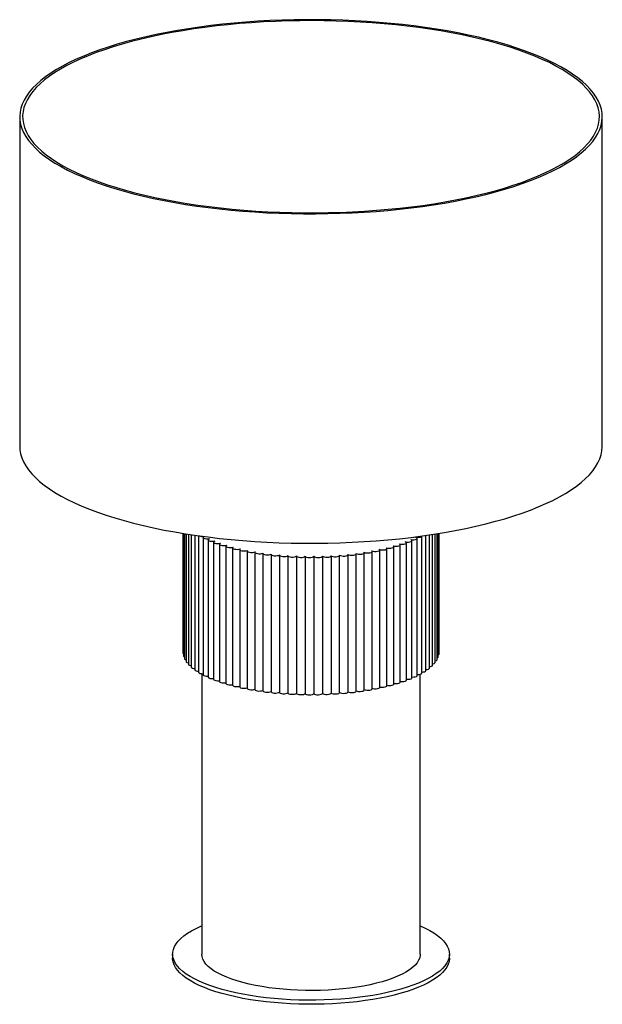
# Paper-space layout '_Dimétrica' of a CAD drawing. Header units: millimetres. Extents: x -200 to 200, y -242 to 434.
import ezdxf

# ---------------------------------------------------------------- set-up
doc = ezdxf.new("R2010")
doc.units = ezdxf.units.MM

psp = doc.layouts.new('_Dimétrica')

# ---------------------------------------------------------------- linework, layer by layer
at = {"color": 7, "linetype": 'Continuous', "lineweight": 25}
for p, q in [((-200, 367.7), (-200, 141.42)), ((200, 141.42), (200, 367.7)), ((-87.98, 81.55), (-87.98, -0.64)), ((-87.64, 81.5), (-87.64, -2.61)), ((-86.88, 81.37), (-86.88, -4.58)), ((-85.72, 81.19), (-85.72, -6.52)), ((86.52, -5.26), (86.52, 81.32)), ((87.42, -3.31), (87.42, 81.46)), ((87.91, -1.34), (87.91, 81.54)), ((87.98, 0.64), (87.98, 81.55)), ((-84.16, 80.94), (-84.16, -8.42)), ((-82.2, 80.65), (-82.2, -10.29)), ((-79.85, 80.3), (-79.85, -12.11)), ((-77.13, 79.91), (-77.13, -13.86)), ((-74.05, 78.73), (-74.05, -15.55)), ((-70.62, 77.11), (-70.62, -17.17)), ((-66.86, 75.58), (-66.86, -18.7)), ((65.46, -19.22), (65.46, 75.06)), ((69.33, -17.72), (69.33, 76.56)), ((72.88, -16.13), (72.88, 78.15)), ((76.08, -14.47), (76.08, 79.77)), ((78.93, -12.73), (78.93, 80.17)), ((81.41, -10.94), (81.41, 80.53)), ((83.51, -9.09), (83.51, 80.84)), ((85.22, -7.19), (85.22, 81.11)), ((-62.79, 74.14), (-62.79, -20.14)), ((-58.43, 72.8), (-58.43, -21.48)), ((-53.8, 71.57), (-53.8, -22.72)), ((-48.93, 70.44), (-48.93, -23.84)), ((-43.83, 69.43), (-43.83, -24.85)), ((-38.53, 68.54), (-38.53, -25.74)), ((-33.05, 67.78), (-33.05, -26.5)), ((36.61, -26.02), (36.61, 68.26)), ((41.98, -25.18), (41.98, 69.1)), ((47.15, -24.21), (47.15, 70.07)), ((52.11, -23.13), (52.11, 71.16)), ((56.83, -21.93), (56.83, 72.35)), ((61.29, -20.62), (61.29, 73.66)), ((-27.43, 67.14), (-27.43, -27.14)), ((-21.69, 66.64), (-21.69, -27.64)), ((-15.86, 66.27), (-15.86, -28.01)), ((-9.97, 66.01), (-9.97, -28.27)), ((-4.03, 65.85), (-4.03, -28.43)), ((1.93, 65.82), (1.93, -28.46)), ((7.88, 65.94), (7.88, -28.34)), ((13.79, 66.19), (13.79, -28.09)), ((19.65, -27.78), (19.65, 66.5)), ((25.42, -27.33), (25.42, 66.95)), ((31.09, -26.74), (31.09, 67.54)), ((87.91, 0.42), (87.98, 0.64)), ((-75, -14.82), (-75, -207.42)), ((75, -207.42), (75, -15.24)), ((-95, -207.42), (-95, -210.25)), ((95, -210.25), (95, -207.42))]:
    psp.add_line(p, q, dxfattribs=at)
at = {"color": 7, "linetype": 'Continuous', "lineweight": 25, "flags": 128}
for points in [[(-70.71, 305.33), (-62.81, 304.4), (-54.81, 303.58), (-46.71, 302.87), (-38.52, 302.28), (-30.27, 301.8), (-21.96, 301.43), (-13.62, 301.18), (-5.25, 301.05), (3.12, 301.04), (11.5, 301.14), (19.85, 301.36), (28.16, 301.69), (36.43, 302.14), (44.63, 302.71), (52.76, 303.39), (60.79, 304.18), (68.72, 305.09), (76.52, 306.1), (84.19, 307.22), (91.71, 308.45), (99.08, 309.78), (106.27, 311.22), (113.27, 312.75), (120.07, 314.38), (126.66, 316.1), (133.03, 317.92), (139.17, 319.82), (145.06, 321.8), (150.7, 323.87), (156.08, 326.01), (161.18, 328.22), (165.99, 330.51), (170.52, 332.86), (174.75, 335.27), (178.67, 337.74), (182.27, 340.26), (185.56, 342.82), (188.52, 345.44), (191.15, 348.09), (193.45, 350.77), (195.41, 353.49), (197.02, 356.23), (198.29, 358.99), (199.21, 361.76), (199.78, 364.55), (200, 367.34), (199.87, 370.13), (199.38, 372.92), (198.55, 375.7), (197.37, 378.46), (195.85, 381.21), (193.98, 383.93), (191.77, 386.62), (189.22, 389.28), (186.34, 391.91), (183.14, 394.49), (179.61, 397.02), (175.77, 399.5), (171.62, 401.93), (167.17, 404.29), (162.43, 406.59), (157.4, 408.83), (152.09, 410.99), (146.52, 413.07), (140.69, 415.08), (134.61, 417), (128.3, 418.84), (121.77, 420.58), (115.01, 422.24), (108.06, 423.79), (100.92, 425.25), (93.6, 426.61), (86.12, 427.87), (78.48, 429.01), (70.71, 430.06), (62.81, 430.99), (54.81, 431.81), (46.71, 432.52), (38.52, 433.11), (30.27, 433.59), (21.96, 433.96), (13.62, 434.21), (5.25, 434.34), (-3.12, 434.35), (-11.5, 434.25), (-19.85, 434.03), (-28.16, 433.7), (-36.43, 433.25), (-44.63, 432.68), (-52.76, 432), (-60.79, 431.21), (-68.72, 430.3), (-76.52, 429.29), (-84.19, 428.17), (-91.71, 426.94), (-99.08, 425.61), (-106.27, 424.17), (-113.27, 422.64), (-120.07, 421.01), (-126.66, 419.29), (-133.03, 417.48), (-139.17, 415.57), (-145.06, 413.59), (-150.7, 411.52), (-156.08, 409.38), (-161.18, 407.17), (-165.99, 404.88), (-170.52, 402.53), (-174.75, 400.12), (-178.67, 397.66), (-182.27, 395.13), (-185.56, 392.57), (-188.52, 389.95), (-191.15, 387.3), (-193.45, 384.62), (-195.41, 381.9), (-197.02, 379.16), (-198.29, 376.4), (-199.21, 373.63), (-199.78, 370.84), (-200, 368.05), (-199.87, 365.26), (-199.38, 362.47), (-198.55, 359.69), (-197.37, 356.93), (-195.85, 354.18), (-193.98, 351.46), (-191.77, 348.77), (-189.22, 346.11), (-186.34, 343.48), (-183.14, 340.9), (-179.61, 338.37), (-175.77, 335.89), (-171.62, 333.46), (-167.17, 331.1), (-162.43, 328.8), (-157.4, 326.56), (-152.09, 324.4), (-146.52, 322.32), (-140.69, 320.31), (-134.61, 318.39), (-128.3, 316.55), (-121.77, 314.81), (-115.01, 313.16), (-108.06, 311.6), (-100.92, 310.14), (-93.6, 308.78), (-86.12, 307.53), (-78.48, 306.38), (-70.71, 305.33)], [(-70, 305.96), (-62.13, 305.03), (-54.15, 304.21), (-46.08, 303.51), (-37.92, 302.92), (-29.69, 302.44), (-21.41, 302.08), (-13.09, 301.84), (-4.75, 301.71), (3.59, 301.71), (11.94, 301.82), (20.26, 302.04), (28.54, 302.38), (36.78, 302.84), (44.95, 303.42), (53.04, 304.11), (61.03, 304.91), (68.92, 305.82), (76.68, 306.85), (84.31, 307.98), (91.79, 309.22), (99.1, 310.56), (106.24, 312), (113.19, 313.54), (119.94, 315.18), (126.47, 316.91), (132.78, 318.74), (138.85, 320.65), (144.68, 322.64), (150.25, 324.71), (155.55, 326.86), (160.58, 329.08), (165.32, 331.37), (169.77, 333.73), (173.91, 336.15), (177.75, 338.62), (181.27, 341.14), (184.46, 343.71), (187.33, 346.32), (189.87, 348.98), (192.07, 351.66), (193.92, 354.37), (195.44, 357.11), (196.6, 359.87), (197.42, 362.64), (197.88, 365.42), (197.99, 368.2), (197.75, 370.98), (197.16, 373.76), (196.22, 376.52), (194.93, 379.27), (193.29, 382), (191.31, 384.7), (188.99, 387.38), (186.34, 390.01), (183.35, 392.61), (180.03, 395.17), (176.4, 397.67), (172.45, 400.12), (168.2, 402.52), (163.64, 404.85), (158.8, 407.12), (153.67, 409.31), (148.27, 411.44), (142.61, 413.48), (136.69, 415.44), (130.53, 417.32), (124.14, 419.11), (117.52, 420.81), (110.7, 422.42), (103.68, 423.92), (96.48, 425.33), (89.1, 426.63), (81.57, 427.83), (73.89, 428.93), (66.08, 429.91), (58.16, 430.78), (50.13, 431.55), (42.01, 432.19), (33.81, 432.73), (25.56, 433.14), (17.26, 433.44), (8.93, 433.63), (0.58, 433.7), (-7.77, 433.64), (-16.1, 433.48), (-24.41, 433.19), (-32.67, 432.79), (-40.87, 432.27), (-49, 431.64), (-57.05, 430.9), (-64.99, 430.04), (-72.81, 429.07), (-80.51, 427.99), (-88.07, 426.81), (-95.46, 425.52), (-102.69, 424.12), (-109.74, 422.63), (-116.59, 421.04), (-123.23, 419.35), (-129.65, 417.58), (-135.85, 415.71), (-141.8, 413.76), (-147.5, 411.73), (-152.94, 409.61), (-158.1, 407.43), (-162.99, 405.17), (-167.58, 402.85), (-171.88, 400.46), (-175.87, 398.02), (-179.55, 395.52), (-182.91, 392.97), (-185.94, 390.38), (-188.64, 387.74), (-191.01, 385.08), (-193.04, 382.38), (-194.72, 379.65), (-196.06, 376.9), (-197.05, 374.14), (-197.69, 371.37), (-197.98, 368.58), (-197.92, 365.8), (-197.5, 363.02), (-196.74, 360.25), (-195.62, 357.49), (-194.16, 354.75), (-192.35, 352.04), (-190.2, 349.35), (-187.71, 346.69), (-184.88, 344.07), (-181.73, 341.5), (-178.26, 338.96), (-174.46, 336.49), (-170.36, 334.06), (-165.96, 331.7), (-161.26, 329.4), (-156.27, 327.17), (-151, 325.01), (-145.47, 322.92), (-139.68, 320.92), (-133.64, 319), (-127.36, 317.16), (-120.86, 315.42), (-114.14, 313.76), (-107.22, 312.21), (-100.1, 310.75), (-92.81, 309.4), (-85.36, 308.14), (-77.75, 307), (-70, 305.96)], [(-200, 141.42), (-199.87, 138.98), (-199.38, 136.2), (-198.55, 133.42), (-197.37, 130.65), (-195.85, 127.91), (-193.98, 125.19), (-191.77, 122.49), (-189.22, 119.83), (-186.34, 117.21), (-183.14, 114.63), (-179.61, 112.1), (-175.77, 109.62), (-171.62, 107.19), (-167.17, 104.82), (-162.43, 102.52), (-157.4, 100.29), (-152.09, 98.13), (-146.52, 96.04), (-140.69, 94.04), (-134.61, 92.12), (-128.3, 90.28), (-121.77, 88.53), (-115.01, 86.88), (-108.06, 85.32), (-100.92, 83.86), (-93.6, 82.51), (-86.12, 81.25), (-78.48, 80.1), (-70.71, 79.06)], [(-70.71, 79.06), (-62.81, 78.13), (-54.81, 77.31), (-46.71, 76.6), (-38.52, 76), (-30.27, 75.52), (-21.96, 75.16), (-13.62, 74.91), (-5.25, 74.78), (3.12, 74.76), (11.5, 74.86), (19.85, 75.08), (28.16, 75.42), (36.43, 75.87), (44.63, 76.44), (52.76, 77.12), (60.79, 77.91), (68.72, 78.81), (76.52, 79.83), (84.19, 80.95), (91.71, 82.18), (99.08, 83.51), (106.27, 84.94), (113.27, 86.48), (120.07, 88.11), (126.66, 89.83), (133.03, 91.64), (139.17, 93.54), (145.06, 95.53), (150.7, 97.59), (156.08, 99.73), (161.18, 101.95), (165.99, 104.23), (170.52, 106.58), (174.75, 108.99), (178.67, 111.46), (182.27, 113.98), (185.56, 116.55), (188.52, 119.16), (191.15, 121.81), (193.45, 124.5), (195.41, 127.21), (197.02, 129.95), (198.29, 132.71), (199.21, 135.49), (199.78, 138.28), (200, 141.07), (200, 141.42)], [(-73.29, 79.39), (-73.66, 79.22), (-74.02, 78.87), (-73.98, 78.51), (-73.56, 78.18), (-72.8, 77.92), (-71.82, 77.76), (-70.74, 77.73), (-69.7, 77.83)], [(-69.7, 77.83), (-70.33, 77.54), (-70.61, 77.19), (-70.5, 76.83), (-70.01, 76.51), (-69.2, 76.26), (-68.19, 76.13), (-67.11, 76.13), (-66.09, 76.25)], [(-66.09, 76.25), (-66.66, 75.95), (-66.86, 75.59), (-66.67, 75.23), (-66.12, 74.92), (-65.26, 74.7), (-64.23, 74.59), (-63.14, 74.61), (-62.15, 74.76)], [(-62.15, 74.76), (-62.66, 74.44), (-62.79, 74.08), (-62.52, 73.73), (-61.9, 73.43), (-61.01, 73.23), (-59.95, 73.14), (-58.87, 73.19), (-57.92, 73.36)], [(60.69, 74.26), (61.67, 74.1), (62.75, 74.07), (63.8, 74.17), (64.67, 74.39), (65.25, 74.69), (65.46, 75.05), (65.28, 75.4), (64.74, 75.72)], [(64.74, 75.72), (65.75, 75.58), (66.83, 75.58), (67.85, 75.7), (68.67, 75.94), (69.19, 76.26), (69.33, 76.62), (69.08, 76.97), (68.46, 77.27)], [(68.46, 77.27), (69.5, 77.16), (70.58, 77.18), (71.57, 77.32), (72.34, 77.58), (72.79, 77.91), (72.86, 78.27), (72.53, 78.62), (71.86, 78.9)], [(71.86, 78.9), (72.91, 78.82), (73.99, 78.86), (74.95, 79.03), (75.66, 79.3), (76.04, 79.64), (76.08, 79.77)], [(-57.92, 73.36), (-58.35, 73.03), (-58.41, 72.67), (-58.07, 72.33), (-57.39, 72.04), (-56.45, 71.86), (-55.38, 71.8), (-54.32, 71.87), (-53.4, 72.07)], [(-53.4, 72.07), (-53.76, 71.73), (-53.74, 71.36), (-53.34, 71.03), (-52.6, 70.76), (-51.62, 70.6), (-50.54, 70.57), (-49.5, 70.67), (-48.62, 70.88)], [(-48.62, 70.88), (-48.91, 70.53), (-48.82, 70.17), (-48.34, 69.85), (-47.55, 69.6), (-46.54, 69.46), (-45.46, 69.45), (-44.43, 69.57), (-43.6, 69.81)], [(-43.6, 69.81), (-43.82, 69.45), (-43.65, 69.09), (-43.11, 68.78), (-42.27, 68.55), (-41.23, 68.44), (-40.15, 68.46), (-39.15, 68.6), (-38.38, 68.85)], [(-38.38, 68.85), (-38.52, 68.49), (-38.27, 68.14), (-37.67, 67.84), (-36.78, 67.63), (-35.73, 67.54), (-34.65, 67.58), (-33.68, 67.75), (-32.96, 68.02)], [(-32.96, 68.02), (-33.03, 67.66), (-32.71, 67.31), (-32.04, 67.03), (-31.11, 66.84), (-30.04, 66.78), (-28.98, 66.84), (-28.05, 67.03), (-27.39, 67.32)], [(25.39, 67.1), (26.03, 66.81), (26.94, 66.61), (28.01, 66.54), (29.08, 66.6), (30.02, 66.77), (30.71, 67.05), (31.06, 67.4), (31.01, 67.76)], [(31.01, 67.76), (31.72, 67.48), (32.67, 67.31), (33.74, 67.26), (34.8, 67.34), (35.7, 67.54), (36.33, 67.83), (36.61, 68.19), (36.49, 68.54)], [(36.49, 68.54), (37.25, 68.29), (38.23, 68.13), (39.32, 68.11), (40.35, 68.21), (41.21, 68.44), (41.78, 68.74), (41.98, 69.1), (41.78, 69.46)], [(41.78, 69.46), (42.6, 69.22), (43.61, 69.09), (44.7, 69.09), (45.71, 69.22), (46.52, 69.46), (47.02, 69.78), (47.15, 70.14), (46.88, 70.49)], [(46.88, 70.49), (47.74, 70.27), (48.78, 70.16), (49.86, 70.19), (50.85, 70.34), (51.6, 70.6), (52.04, 70.93), (52.08, 71.29), (51.74, 71.64)], [(51.74, 71.64), (52.65, 71.44), (53.71, 71.35), (54.78, 71.41), (55.73, 71.58), (56.43, 71.86), (56.79, 72.2), (56.77, 72.56), (56.36, 72.89)], [(56.36, 72.89), (57.3, 72.72), (58.37, 72.66), (59.43, 72.73), (60.35, 72.93), (60.99, 73.22), (61.28, 73.57), (61.18, 73.93), (60.69, 74.26)], [(-27.39, 67.32), (-27.38, 66.96), (-26.99, 66.62), (-26.26, 66.35), (-25.29, 66.19), (-24.22, 66.15), (-23.16, 66.24), (-22.28, 66.45), (-21.68, 66.75)], [(-21.68, 66.75), (-21.6, 66.39), (-21.13, 66.06), (-20.35, 65.81), (-19.35, 65.67), (-18.27, 65.65), (-17.24, 65.77), (-16.4, 66), (-15.86, 66.31)], [(-15.86, 66.31), (-15.71, 65.95), (-15.18, 65.64), (-14.34, 65.4), (-13.32, 65.29), (-12.23, 65.3), (-11.23, 65.44), (-10.44, 65.68), (-9.97, 66.01)], [(-9.97, 66.01), (-9.74, 65.66), (-9.15, 65.35), (-8.27, 65.14), (-7.22, 65.05), (-6.14, 65.08), (-5.17, 65.24), (-4.43, 65.51), (-4.03, 65.85)], [(-4.03, 65.85), (-3.73, 65.5), (-3.07, 65.21), (-2.15, 65.02), (-1.08, 64.95), (-0.01, 65.01), (0.92, 65.2), (1.6, 65.48), (1.93, 65.82)], [(1.93, 65.82), (2.31, 65.48), (3.02, 65.21), (3.98, 65.04), (5.06, 65), (6.11, 65.08), (7.01, 65.29), (7.62, 65.59), (7.88, 65.94)], [(7.88, 65.94), (8.33, 65.61), (9.1, 65.35), (10.09, 65.2), (11.17, 65.19), (12.21, 65.3), (13.06, 65.52), (13.61, 65.83), (13.79, 66.19)], [(13.79, 66.19), (14.31, 65.87), (15.13, 65.63), (16.15, 65.51), (17.24, 65.52), (18.24, 65.65), (19.04, 65.89), (19.53, 66.22), (19.64, 66.58)], [(19.64, 66.58), (20.22, 66.27), (21.09, 66.06), (22.13, 65.96), (23.21, 65.99), (24.19, 66.14), (24.94, 66.41), (25.36, 66.74), (25.39, 67.1)], [(-87.98, -0.64), (-87.98, -0.66), (-87.76, -1.02), (-87.64, -1.1)], [(-87.64, -2.61), (-87.62, -2.71), (-87.33, -3.06), (-86.88, -3.28)], [(-86.88, -4.58), (-86.84, -4.74), (-86.48, -5.08), (-85.77, -5.35), (-85.72, -5.37)], [(-85.72, -6.52), (-85.64, -6.75), (-85.2, -7.08), (-84.44, -7.33), (-84.16, -7.39)], [(85.22, -6.09), (85.35, -6.06), (86.08, -5.79), (86.47, -5.45), (86.52, -5.26)], [(86.52, -4.02), (87.08, -3.77), (87.4, -3.42), (87.42, -3.31)], [(87.42, -1.88), (87.66, -1.74), (87.9, -1.38), (87.91, -1.34)], [(-84.16, -8.42), (-84.02, -8.72), (-83.52, -9.04), (-82.7, -9.28), (-82.2, -9.36)], [(-82.2, -10.29), (-82.2, -10.3), (-81.99, -10.65), (-81.42, -10.96), (-80.56, -11.18), (-79.85, -11.27)], [(-79.85, -12.11), (-79.84, -12.18), (-79.56, -12.53), (-78.93, -12.83), (-78.02, -13.03), (-77.13, -13.1)], [(76.08, -13.73), (77.04, -13.66), (77.96, -13.47), (78.61, -13.18), (78.92, -12.83), (78.93, -12.73)], [(78.93, -11.92), (79.71, -11.84), (80.59, -11.63), (81.18, -11.32), (81.41, -10.97), (81.41, -10.94)], [(81.41, -10.04), (81.99, -9.96), (82.82, -9.72), (83.35, -9.41), (83.51, -9.09)], [(83.51, -8.09), (83.88, -8.03), (84.66, -7.77), (85.12, -7.45), (85.22, -7.19)], [(-77.13, -13.86), (-77.1, -14.01), (-76.75, -14.35), (-76.05, -14.63), (-75.11, -14.81), (-74.05, -14.86)], [(-74.05, -15.55), (-73.98, -15.77), (-73.56, -16.1), (-72.8, -16.36), (-71.82, -16.52), (-70.74, -16.55), (-70.62, -16.54)], [(-70.62, -17.17), (-70.5, -17.45), (-70.01, -17.77), (-69.2, -18.02), (-68.19, -18.15), (-67.11, -18.15), (-66.86, -18.14)], [(-66.86, -18.7), (-66.67, -19.05), (-66.12, -19.36), (-65.26, -19.58), (-64.23, -19.69), (-63.14, -19.67), (-62.79, -19.63)], [(-62.79, -20.14), (-62.79, -20.2), (-62.52, -20.55), (-61.9, -20.85), (-61.01, -21.05), (-59.95, -21.14), (-58.87, -21.09), (-58.43, -21.03)], [(61.29, -20.14), (61.67, -20.18), (62.75, -20.21), (63.8, -20.11), (64.67, -19.89), (65.25, -19.59), (65.46, -19.23), (65.46, -19.22)], [(65.46, -18.67), (65.75, -18.7), (66.83, -18.7), (67.85, -18.58), (68.67, -18.34), (69.19, -18.02), (69.33, -17.72)], [(69.33, -17.11), (69.5, -17.12), (70.58, -17.1), (71.57, -16.96), (72.34, -16.7), (72.79, -16.37), (72.88, -16.13)], [(72.88, -15.47), (72.91, -15.47), (73.99, -15.42), (74.95, -15.25), (75.66, -14.98), (76.04, -14.64), (76.08, -14.47)], [(-58.43, -21.48), (-58.41, -21.61), (-58.07, -21.96), (-57.39, -22.24), (-56.45, -22.42), (-55.38, -22.48), (-54.32, -22.41), (-53.8, -22.32)], [(-53.8, -22.72), (-53.74, -22.92), (-53.34, -23.25), (-52.6, -23.52), (-51.62, -23.68), (-50.54, -23.71), (-49.5, -23.62), (-48.93, -23.5)], [(-48.93, -23.84), (-48.82, -24.11), (-48.34, -24.44), (-47.55, -24.68), (-46.54, -24.82), (-45.46, -24.83), (-44.43, -24.71), (-43.83, -24.56)], [(-43.83, -24.85), (-43.65, -25.19), (-43.11, -25.5), (-42.27, -25.73), (-41.23, -25.84), (-40.15, -25.83), (-39.15, -25.68), (-38.53, -25.49)], [(-38.53, -25.74), (-38.52, -25.79), (-38.27, -26.14), (-37.67, -26.44), (-36.78, -26.65), (-35.73, -26.74), (-34.65, -26.7), (-33.68, -26.53), (-33.05, -26.31)], [(-33.05, -26.5), (-33.03, -26.62), (-32.71, -26.97), (-32.04, -27.25), (-31.11, -27.44), (-30.04, -27.5), (-28.98, -27.44), (-28.05, -27.25), (-27.43, -26.99)], [(25.42, -27.2), (26.03, -27.47), (26.94, -27.67), (28.01, -27.74), (29.08, -27.69), (30.02, -27.51), (30.71, -27.23), (31.06, -26.88), (31.09, -26.74)], [(31.09, -26.56), (31.72, -26.8), (32.67, -26.97), (33.74, -27.02), (34.8, -26.94), (35.7, -26.74), (36.33, -26.45), (36.61, -26.1), (36.61, -26.02)], [(36.61, -25.79), (37.25, -25.99), (38.23, -26.15), (39.32, -26.17), (40.35, -26.07), (41.21, -25.85), (41.78, -25.54), (41.98, -25.18), (41.98, -25.18)], [(41.98, -24.9), (42.6, -25.07), (43.61, -25.19), (44.7, -25.19), (45.71, -25.07), (46.52, -24.82), (47.02, -24.5), (47.15, -24.21)], [(47.15, -23.88), (47.74, -24.01), (48.78, -24.12), (49.86, -24.09), (50.85, -23.94), (51.6, -23.68), (52.04, -23.35), (52.11, -23.13)], [(52.11, -22.75), (52.65, -22.85), (53.71, -22.93), (54.78, -22.88), (55.73, -22.7), (56.43, -22.42), (56.79, -22.08), (56.83, -21.93)], [(56.83, -21.5), (57.3, -21.57), (58.37, -21.62), (59.43, -21.55), (60.35, -21.35), (60.99, -21.06), (61.28, -20.71), (61.29, -20.62)], [(-27.43, -27.14), (-27.38, -27.32), (-26.99, -27.66), (-26.26, -27.93), (-25.29, -28.1), (-24.22, -28.13), (-23.16, -28.04), (-22.28, -27.83), (-21.68, -27.53)], [(-21.69, -27.64), (-21.6, -27.89), (-21.13, -28.22), (-20.35, -28.47), (-19.35, -28.62), (-18.27, -28.63), (-17.24, -28.51), (-16.4, -28.28), (-15.86, -27.97)], [(-15.86, -28.01), (-15.71, -28.33), (-15.18, -28.64), (-14.34, -28.88), (-13.32, -29), (-12.23, -28.98), (-11.23, -28.85), (-10.44, -28.6), (-9.97, -28.27)], [(-9.97, -28.27), (-9.74, -28.62), (-9.15, -28.93), (-8.27, -29.14), (-7.22, -29.23), (-6.14, -29.2), (-5.17, -29.04), (-4.43, -28.77), (-4.03, -28.43)], [(-4.03, -28.43), (-3.73, -28.78), (-3.07, -29.07), (-2.15, -29.26), (-1.08, -29.33), (-0.01, -29.27), (0.92, -29.09), (1.6, -28.8), (1.93, -28.46)], [(1.93, -28.46), (2.31, -28.8), (3.02, -29.07), (3.98, -29.24), (5.06, -29.28), (6.11, -29.2), (7.01, -28.99), (7.62, -28.7), (7.88, -28.34)], [(7.88, -28.34), (8.33, -28.67), (9.1, -28.93), (10.09, -29.08), (11.17, -29.1), (12.21, -28.99), (13.06, -28.76), (13.61, -28.45), (13.79, -28.09)], [(13.79, -28.09), (14.31, -28.41), (15.13, -28.65), (16.15, -28.77), (17.24, -28.77), (18.24, -28.63), (19.04, -28.39), (19.53, -28.06), (19.65, -27.78)], [(19.64, -27.7), (20.22, -28.01), (21.09, -28.23), (22.13, -28.33), (23.21, -28.29), (24.19, -28.14), (24.94, -27.87), (25.36, -27.54), (25.42, -27.33)], [(75, -187.98), (75.03, -187.99), (78.44, -189.55), (81.56, -191.18), (84.38, -192.87), (86.88, -194.61), (89.06, -196.4), (90.91, -198.23), (92.42, -200.09), (93.59, -201.99), (94.41, -203.9), (94.88, -205.82), (94.99, -207.75), (94.76, -209.68), (94.17, -211.61), (93.22, -213.51), (91.94, -215.39), (90.31, -217.25), (88.34, -219.06), (86.05, -220.84), (83.43, -222.56), (80.51, -224.23), (77.28, -225.83), (73.77, -227.37), (69.99, -228.83), (65.94, -230.21), (61.65, -231.51), (57.13, -232.72), (52.39, -233.83), (47.46, -234.85), (42.36, -235.76), (37.1, -236.57), (31.7, -237.27), (26.18, -237.86), (20.56, -238.33), (14.87, -238.69), (9.12, -238.94), (3.34, -239.07), (-2.46, -239.07), (-8.24, -238.97), (-14, -238.74), (-19.7, -238.4), (-25.33, -237.94), (-30.86, -237.37), (-36.28, -236.68), (-41.57, -235.89), (-46.7, -234.99), (-51.65, -233.99), (-56.42, -232.9), (-60.97, -231.7), (-65.3, -230.42), (-69.39, -229.05), (-73.21, -227.6), (-76.77, -226.07), (-80.04, -224.48), (-83.01, -222.82), (-85.67, -221.1), (-88.01, -219.34), (-90.03, -217.53), (-91.71, -215.68), (-93.05, -213.8), (-94.05, -211.9), (-94.69, -209.98), (-94.98, -208.05), (-94.92, -206.12), (-94.51, -204.19), (-93.74, -202.28), (-92.62, -200.38), (-91.16, -198.51), (-89.37, -196.68), (-87.24, -194.88), (-84.78, -193.13), (-82.01, -191.43), (-78.93, -189.8), (-75.56, -188.23), (-75, -187.98)], [(75, -207.42), (74.96, -208.25), (74.61, -209.97), (73.9, -211.68), (72.84, -213.37), (71.43, -215.03), (69.69, -216.66), (67.61, -218.24), (65.21, -219.77), (62.5, -221.24), (59.49, -222.64), (56.19, -223.98), (52.63, -225.23), (48.82, -226.4), (44.78, -227.47), (40.52, -228.46), (36.07, -229.34), (31.45, -230.11), (26.67, -230.78), (21.77, -231.34), (16.77, -231.78), (11.69, -232.11), (6.55, -232.32), (1.38, -232.41), (-3.8, -232.39), (-8.96, -232.24), (-14.07, -231.97), (-19.12, -231.59), (-24.08, -231.09), (-28.92, -230.48), (-33.63, -229.76), (-38.17, -228.94), (-42.54, -228.01), (-46.7, -226.98), (-50.63, -225.86), (-54.33, -224.65), (-57.77, -223.36), (-60.93, -222), (-63.8, -220.56), (-66.37, -219.06), (-68.62, -217.51), (-70.55, -215.9), (-72.13, -214.26), (-73.38, -212.59), (-74.27, -210.89), (-74.82, -209.17), (-75, -207.45), (-75, -207.42)], [(95, -210.25), (94.99, -210.58), (94.76, -212.51), (94.17, -214.43), (93.22, -216.34), (91.94, -218.22), (90.31, -220.08), (88.34, -221.89), (86.05, -223.67), (83.43, -225.39), (80.51, -227.06), (77.28, -228.66), (73.77, -230.2), (69.99, -231.66), (65.94, -233.04), (61.65, -234.34), (57.13, -235.55), (52.39, -236.66), (47.46, -237.68), (42.36, -238.59), (37.1, -239.4), (31.7, -240.1), (26.18, -240.69), (20.56, -241.16), (14.87, -241.52), (9.12, -241.77), (3.34, -241.89), (-2.46, -241.9), (-8.24, -241.79), (-14, -241.57), (-19.7, -241.22), (-25.33, -240.77), (-30.86, -240.2), (-36.28, -239.51), (-41.57, -238.72), (-46.7, -237.82), (-51.65, -236.82), (-56.42, -235.72), (-60.97, -234.53), (-65.3, -233.25), (-69.39, -231.88), (-73.21, -230.43), (-76.77, -228.9), (-80.04, -227.31), (-83.01, -225.65), (-85.67, -223.93), (-88.01, -222.17), (-90.03, -220.35), (-91.71, -218.51), (-93.05, -216.63), (-94.05, -214.72), (-94.69, -212.81), (-94.98, -210.88), (-95, -210.25)]]:
    psp.add_lwpolyline(points, dxfattribs=at)
at = {"color": 7, "linetype": 'Continuous', "lineweight": 25}
psp.add_arc((-74.19, 86.23), 6.82, 249.63758, 274.98363, dxfattribs=at)

doc.saveas('drawing.dxf')
